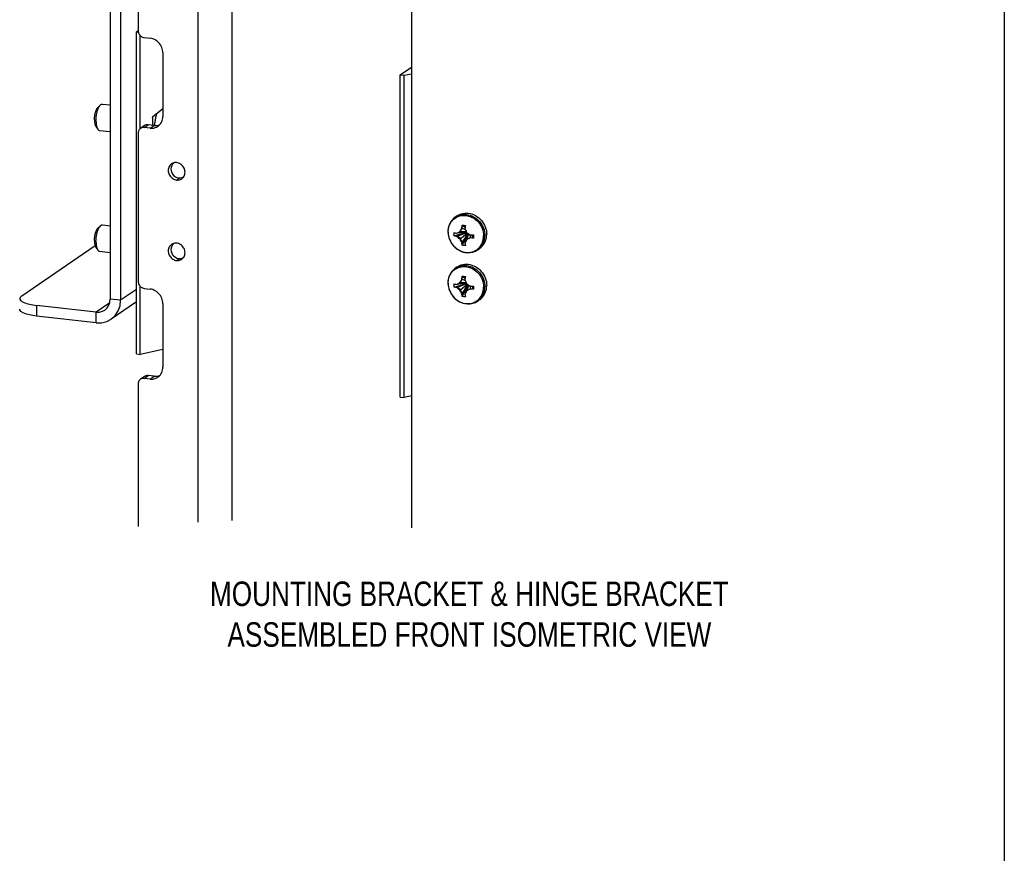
# Model space of a CAD drawing. Header units: inches. Extents: x 0 to 58.6, y -0.2 to 37.9.
# Tile 62 of 66: x 46.8 to 58.6, y 20.5 to 30.4. Entities that reach past the tile are written whole.
import ezdxf

# ---------------------------------------------------------------- set-up
doc = ezdxf.new("R2010")
doc.units = ezdxf.units.IN
doc.header["$LTSCALE"] = 3.224138
doc.header["$MEASUREMENT"] = 0
doc.layers.get('0').update_dxf_attribs({"linetype": 'CONTINUOUS'})
doc.layers.add('DIMENSIONS', color=7, linetype='CONTINUOUS')
doc.styles.get("Standard").update_dxf_attribs({"font": 'txt', "width": 0.8})

msp = doc.modelspace()

# ---------------------------------------------------------------- linework, layer by layer
at = {"color": 7, "linetype": 'CONTINUOUS'}
for p, q in [((58.621, 0), (58.621, 37.931)), ((47.902, 31.245), (47.902, 27.101)), ((48.214, 30.306), (48.236, 30.321)), ((48.214, 26.443), (48.214, 30.306)), ((48.214, 30.306), (48.237, 30.304)), ((48.261, 29.144), (48.261, 30.259)), ((51.379, 29.789), (51.512, 29.88)), ((51.379, 25.926), (51.379, 29.789)), ((51.379, 29.789), (51.426, 29.784)), ((51.426, 29.784), (51.512, 29.803)), ((51.426, 25.921), (51.426, 29.784)), ((47.756, 29.403), (47.784, 29.429)), ((47.808, 29.439), (47.902, 29.429)), ((48.409, 29.286), (48.532, 29.387)), ((48.409, 29.286), (48.409, 29.185)), ((48.412, 29.286), (48.413, 29.289)), ((47.73, 29.169), (47.752, 29.137)), ((48.313, 29.18), (48.264, 29.147)), ((48.307, 29.157), (48.357, 29.191)), ((48.428, 29.183), (48.357, 29.191)), ((48.378, 29.149), (48.428, 29.183)), ((47.772, 29.122), (47.902, 29.108)), ((48.664, 28.735), (48.66, 28.728)), ((48.672, 28.736), (48.665, 28.733)), ((48.779, 28.566), (48.784, 28.571)), ((48.697, 28.528), (48.733, 28.553)), ((48.773, 28.563), (48.78, 28.565)), ((52.06, 28.099), (52.038, 28.084)), ((47.756, 27.954), (47.784, 27.981)), ((47.808, 27.991), (47.902, 27.98)), ((52.038, 28.084), (52.05, 28.091)), ((52.122, 27.988), (52.122, 27.989)), ((52.122, 27.951), (52.122, 27.988)), ((52.159, 27.985), (52.159, 27.984)), ((52.023, 27.898), (52.024, 27.897)), ((52.023, 27.891), (52.023, 27.898)), ((52.099, 27.913), (52.092, 27.908)), ((52.099, 27.913), (52.122, 27.951)), ((52.122, 27.951), (52.117, 27.948)), ((52.136, 27.891), (52.174, 27.9)), ((52.15, 27.889), (52.176, 27.898)), ((52.219, 27.86), (52.214, 27.873)), ((52.256, 27.871), (52.258, 27.871)), ((48.664, 27.769), (48.66, 27.763)), ((48.672, 27.771), (48.665, 27.768)), ((52.024, 27.859), (52.023, 27.86)), ((52.059, 27.855), (52.024, 27.859)), ((52.059, 27.855), (52.054, 27.852)), ((52.099, 27.827), (52.059, 27.855)), ((52.099, 27.827), (52.092, 27.822)), ((52.122, 27.783), (52.099, 27.827)), ((52.122, 27.783), (52.117, 27.78)), ((52.122, 27.747), (52.122, 27.783)), ((52.122, 27.746), (52.122, 27.747)), ((52.159, 27.743), (52.159, 27.742)), ((52.181, 27.818), (52.174, 27.813)), ((52.221, 27.837), (52.181, 27.818)), ((52.221, 27.837), (52.216, 27.834)), ((52.221, 27.837), (52.219, 27.86)), ((52.256, 27.833), (52.221, 27.837)), ((52.258, 27.833), (52.256, 27.833)), ((46.839, 27.14), (47.72, 27.742)), ((47.73, 27.72), (47.752, 27.688)), ((47.772, 27.674), (47.902, 27.659)), ((52.328, 27.706), (52.306, 27.691)), ((52.306, 27.691), (52.312, 27.695)), ((52.312, 27.695), (52.328, 27.708)), ((48.697, 27.563), (48.733, 27.588)), ((48.773, 27.598), (48.78, 27.599)), ((48.779, 27.601), (48.784, 27.606)), ((52.06, 27.486), (52.038, 27.47)), ((52.038, 27.47), (52.05, 27.478)), ((52.023, 27.284), (52.024, 27.284)), ((52.023, 27.278), (52.023, 27.284)), ((52.099, 27.3), (52.092, 27.295)), ((52.099, 27.3), (52.122, 27.338)), ((52.122, 27.338), (52.117, 27.335)), ((52.122, 27.375), (52.122, 27.376)), ((52.122, 27.338), (52.122, 27.375)), ((52.136, 27.278), (52.174, 27.287)), ((52.15, 27.276), (52.176, 27.285)), ((52.159, 27.372), (52.159, 27.371)), ((48.261, 26.438), (48.261, 27.253)), ((52.024, 27.246), (52.023, 27.246)), ((52.059, 27.242), (52.024, 27.246)), ((52.059, 27.242), (52.054, 27.239)), ((52.099, 27.214), (52.059, 27.242)), ((52.099, 27.214), (52.092, 27.209)), ((52.122, 27.17), (52.099, 27.214)), ((52.122, 27.17), (52.117, 27.167)), ((52.122, 27.134), (52.122, 27.17)), ((52.181, 27.205), (52.174, 27.2)), ((52.221, 27.224), (52.181, 27.205)), ((52.219, 27.246), (52.214, 27.26)), ((52.221, 27.224), (52.216, 27.221)), ((52.221, 27.224), (52.219, 27.246)), ((52.256, 27.22), (52.221, 27.224)), ((52.256, 27.258), (52.258, 27.258)), ((52.258, 27.22), (52.256, 27.22)), ((47.895, 27.056), (47.733, 26.945)), ((48.025, 27.088), (47.902, 27.101)), ((52.122, 27.133), (52.122, 27.134)), ((52.159, 27.13), (52.159, 27.128)), ((52.328, 27.093), (52.306, 27.077)), ((52.306, 27.077), (52.312, 27.081)), ((52.312, 27.081), (52.328, 27.095)), ((47.015, 27.026), (47.015, 26.898)), ((47.733, 26.945), (47.015, 27.026)), ((47.733, 26.818), (47.733, 26.945)), ((48.532, 26.497), (48.261, 26.438)), ((48.214, 26.443), (48.261, 26.438)), ((48.313, 26.174), (48.264, 26.141)), ((48.307, 26.151), (48.357, 26.185)), ((48.428, 26.177), (48.357, 26.185)), ((48.378, 26.143), (48.428, 26.177)), ((51.379, 25.926), (51.426, 25.921)), ((51.512, 25.94), (51.426, 25.921))]:
    msp.add_line(p, q, dxfattribs=at)
at = {"color": 3, "linetype": 'CONTINUOUS'}
for p, q in [((51.512, 32.275), (51.512, 24.361)), ((48.025, 31.231), (48.025, 27.088)), ((48.955, 24.428), (48.955, 30.881)), ((49.364, 24.446), (49.364, 30.929)), ((48.236, 30.808), (48.236, 30.318)), ((48.307, 30.236), (48.378, 30.228)), ((48.532, 30.052), (48.532, 29.291)), ((48.236, 29.091), (48.236, 27.312)), ((48.378, 29.149), (48.307, 29.157)), ((48.214, 27.217), (48.025, 27.088)), ((48.307, 27.23), (48.378, 27.222)), ((48.214, 27.067), (47.911, 26.86)), ((48.532, 27.046), (48.532, 26.285)), ((47.733, 26.818), (47.015, 26.898)), ((48.378, 26.143), (48.307, 26.151)), ((48.236, 26.085), (48.236, 24.375))]:
    msp.add_line(p, q, dxfattribs=at)
for points in [[(48.236, 30.318), (48.237, 30.308), (48.238, 30.298), (48.241, 30.289), (48.245, 30.28), (48.251, 30.271), (48.257, 30.263), (48.264, 30.256), (48.271, 30.25), (48.28, 30.245), (48.289, 30.241), (48.298, 30.238), (48.307, 30.236)], [(48.532, 30.052), (48.531, 30.068), (48.528, 30.085), (48.524, 30.102), (48.518, 30.118), (48.511, 30.134), (48.502, 30.149), (48.492, 30.163), (48.481, 30.176), (48.468, 30.188), (48.455, 30.198), (48.44, 30.207), (48.425, 30.215), (48.41, 30.221), (48.394, 30.226), (48.378, 30.228)], [(48.471, 29.171), (48.481, 29.178), (48.492, 29.189), (48.502, 29.201), (48.511, 29.214), (48.518, 29.228), (48.524, 29.243), (48.528, 29.258), (48.531, 29.275), (48.532, 29.291)], [(48.378, 29.149), (48.394, 29.148), (48.41, 29.149), (48.425, 29.151), (48.44, 29.156), (48.455, 29.162), (48.468, 29.169), (48.471, 29.171)], [(48.264, 29.147), (48.257, 29.141), (48.251, 29.134), (48.245, 29.127), (48.241, 29.119), (48.238, 29.11), (48.237, 29.101), (48.236, 29.091)], [(48.307, 29.157), (48.298, 29.157), (48.289, 29.156), (48.28, 29.154), (48.271, 29.151), (48.264, 29.147)], [(48.636, 28.722), (48.631, 28.718), (48.622, 28.71), (48.615, 28.701), (48.608, 28.691), (48.603, 28.68), (48.6, 28.668), (48.597, 28.656), (48.597, 28.644), (48.597, 28.631), (48.6, 28.619), (48.603, 28.606), (48.608, 28.594), (48.615, 28.583), (48.622, 28.572), (48.631, 28.562), (48.64, 28.553), (48.651, 28.546), (48.662, 28.539), (48.673, 28.534), (48.685, 28.53), (48.697, 28.528)], [(48.697, 28.737), (48.685, 28.737), (48.673, 28.737), (48.662, 28.734), (48.651, 28.73), (48.64, 28.725), (48.636, 28.722)], [(48.758, 28.543), (48.764, 28.547), (48.773, 28.555), (48.78, 28.564), (48.786, 28.574), (48.791, 28.585), (48.795, 28.597), (48.797, 28.609), (48.798, 28.621), (48.797, 28.634), (48.795, 28.647), (48.791, 28.659), (48.786, 28.671), (48.78, 28.683), (48.773, 28.693), (48.764, 28.703), (48.754, 28.712), (48.744, 28.72), (48.733, 28.726), (48.721, 28.731), (48.709, 28.735), (48.697, 28.737)], [(48.697, 28.528), (48.709, 28.528), (48.721, 28.529), (48.733, 28.531), (48.744, 28.535), (48.754, 28.54), (48.758, 28.543)], [(48.636, 27.757), (48.631, 27.753), (48.622, 27.745), (48.615, 27.736), (48.608, 27.726), (48.603, 27.715), (48.6, 27.703), (48.597, 27.691), (48.597, 27.679), (48.597, 27.666), (48.6, 27.653), (48.603, 27.641), (48.608, 27.629), (48.615, 27.617), (48.622, 27.607), (48.631, 27.597), (48.64, 27.588), (48.651, 27.58), (48.662, 27.574), (48.673, 27.569), (48.685, 27.565), (48.697, 27.563)], [(48.697, 27.772), (48.685, 27.772), (48.673, 27.771), (48.662, 27.769), (48.651, 27.765), (48.64, 27.76), (48.636, 27.757)], [(48.758, 27.578), (48.764, 27.582), (48.773, 27.59), (48.78, 27.599), (48.786, 27.609), (48.791, 27.62), (48.795, 27.632), (48.797, 27.644), (48.798, 27.656), (48.797, 27.669), (48.795, 27.681), (48.791, 27.694), (48.786, 27.706), (48.78, 27.717), (48.773, 27.728), (48.764, 27.738), (48.754, 27.747), (48.744, 27.755), (48.733, 27.761), (48.721, 27.766), (48.709, 27.77), (48.697, 27.772)], [(48.697, 27.563), (48.709, 27.563), (48.721, 27.564), (48.733, 27.566), (48.744, 27.57), (48.754, 27.575), (48.758, 27.578)], [(48.236, 27.312), (48.237, 27.302), (48.238, 27.292), (48.241, 27.283), (48.245, 27.274), (48.251, 27.265), (48.257, 27.257), (48.264, 27.25), (48.271, 27.244), (48.28, 27.239), (48.289, 27.235), (48.298, 27.232), (48.307, 27.23)], [(48.532, 27.046), (48.531, 27.062), (48.528, 27.079), (48.524, 27.096), (48.518, 27.112), (48.511, 27.128), (48.502, 27.143), (48.492, 27.157), (48.481, 27.17), (48.468, 27.182), (48.455, 27.192), (48.44, 27.201), (48.425, 27.209), (48.41, 27.215), (48.394, 27.22), (48.378, 27.222)], [(47.911, 26.86), (47.961, 26.906), (47.996, 26.96), (48.018, 27.021), (48.025, 27.088)], [(47.015, 26.898), (46.952, 26.907), (46.898, 26.92), (46.856, 26.936), (46.829, 26.954), (46.816, 26.974), (46.815, 26.979)], [(47.733, 26.818), (47.798, 26.818), (47.86, 26.834), (47.911, 26.86)], [(48.471, 26.165), (48.481, 26.172), (48.492, 26.183), (48.502, 26.195), (48.511, 26.208), (48.518, 26.222), (48.524, 26.237), (48.528, 26.252), (48.531, 26.269), (48.532, 26.285)], [(48.264, 26.141), (48.257, 26.135), (48.251, 26.128), (48.245, 26.121), (48.241, 26.113), (48.238, 26.104), (48.237, 26.095), (48.236, 26.085)], [(48.307, 26.151), (48.298, 26.151), (48.289, 26.15), (48.28, 26.148), (48.271, 26.145), (48.264, 26.141)], [(48.378, 26.143), (48.394, 26.142), (48.41, 26.143), (48.425, 26.145), (48.44, 26.15), (48.455, 26.156), (48.468, 26.163), (48.471, 26.165)]]:
    msp.add_lwpolyline(points, dxfattribs=at)
at = {"color": 7, "linetype": 'CONTINUOUS'}
for points in [[(47.713, 29.251), (47.713, 29.258), (47.713, 29.265), (47.713, 29.271), (47.714, 29.278), (47.714, 29.285), (47.715, 29.292), (47.716, 29.298), (47.717, 29.305), (47.718, 29.312), (47.719, 29.318), (47.721, 29.325), (47.722, 29.331), (47.724, 29.337), (47.725, 29.343), (47.727, 29.349), (47.729, 29.355), (47.731, 29.36), (47.733, 29.366), (47.735, 29.371), (47.737, 29.375), (47.74, 29.38), (47.742, 29.384), (47.744, 29.388), (47.747, 29.392), (47.749, 29.395), (47.752, 29.398), (47.754, 29.401), (47.756, 29.403)], [(47.73, 29.24), (47.73, 29.248), (47.731, 29.255), (47.731, 29.263), (47.732, 29.271), (47.732, 29.279), (47.733, 29.287), (47.734, 29.295), (47.735, 29.303), (47.736, 29.31), (47.738, 29.318), (47.739, 29.326), (47.741, 29.333), (47.743, 29.341), (47.744, 29.348), (47.746, 29.355), (47.748, 29.362), (47.751, 29.369), (47.753, 29.375), (47.755, 29.381), (47.758, 29.387), (47.76, 29.393), (47.763, 29.399), (47.766, 29.404), (47.768, 29.409), (47.771, 29.413), (47.774, 29.417), (47.777, 29.421), (47.78, 29.425), (47.783, 29.428), (47.784, 29.429)], [(47.784, 29.429), (47.786, 29.431), (47.789, 29.433), (47.792, 29.435), (47.795, 29.437), (47.798, 29.438), (47.8, 29.439), (47.803, 29.439), (47.806, 29.439), (47.808, 29.439)], [(48.409, 29.273), (48.409, 29.274), (48.412, 29.286)], [(48.434, 29.182), (48.435, 29.186), (48.436, 29.198), (48.437, 29.21), (48.438, 29.222), (48.44, 29.234), (48.442, 29.246), (48.444, 29.258), (48.446, 29.27), (48.448, 29.281), (48.451, 29.293), (48.454, 29.304), (48.457, 29.315), (48.46, 29.326), (48.46, 29.328)], [(47.713, 29.251), (47.713, 29.245), (47.713, 29.239), (47.713, 29.232), (47.714, 29.226), (47.714, 29.22), (47.715, 29.215), (47.716, 29.209), (47.717, 29.204), (47.718, 29.198), (47.719, 29.194), (47.721, 29.189), (47.722, 29.185), (47.724, 29.181), (47.725, 29.177), (47.727, 29.173), (47.729, 29.17), (47.73, 29.169)], [(47.73, 29.24), (47.73, 29.232), (47.731, 29.225), (47.731, 29.218), (47.732, 29.21), (47.732, 29.203), (47.733, 29.197), (47.734, 29.19), (47.735, 29.184), (47.736, 29.177), (47.738, 29.172), (47.739, 29.166), (47.741, 29.161), (47.743, 29.156), (47.744, 29.151), (47.746, 29.147), (47.748, 29.142), (47.751, 29.139), (47.752, 29.137)], [(48.357, 29.191), (48.347, 29.191), (48.338, 29.19), (48.329, 29.188), (48.321, 29.185), (48.313, 29.18)], [(48.428, 29.183), (48.444, 29.182), (48.46, 29.183), (48.475, 29.185), (48.49, 29.19), (48.494, 29.191)], [(47.752, 29.137), (47.753, 29.135), (47.755, 29.132), (47.758, 29.13), (47.76, 29.128), (47.763, 29.126), (47.766, 29.124), (47.768, 29.123), (47.771, 29.122), (47.772, 29.122)], [(48.665, 28.733), (48.649, 28.718), (48.638, 28.701), (48.631, 28.681), (48.629, 28.66), (48.631, 28.638), (48.638, 28.617), (48.649, 28.597), (48.664, 28.58), (48.682, 28.567), (48.701, 28.557), (48.722, 28.553)], [(48.722, 28.553), (48.743, 28.553), (48.763, 28.558), (48.779, 28.566)], [(51.952, 27.906), (51.953, 27.928), (51.956, 27.95), (51.962, 27.971), (51.969, 27.991), (51.979, 28.01), (51.99, 28.028), (52.003, 28.044), (52.018, 28.059), (52.035, 28.072), (52.052, 28.083), (52.071, 28.091), (52.091, 28.098), (52.112, 28.102), (52.133, 28.105), (52.154, 28.104), (52.176, 28.102), (52.197, 28.097), (52.219, 28.09), (52.239, 28.081), (52.259, 28.07), (52.278, 28.057), (52.296, 28.043), (52.312, 28.026), (52.327, 28.008), (52.34, 27.989), (52.352, 27.969), (52.361, 27.948), (52.369, 27.926), (52.374, 27.904), (52.377, 27.881), (52.378, 27.859)], [(52.05, 28.091), (52.068, 28.1), (52.088, 28.108), (52.108, 28.113), (52.129, 28.116), (52.15, 28.117), (52.172, 28.116), (52.194, 28.112), (52.215, 28.107), (52.236, 28.099), (52.257, 28.089), (52.276, 28.077), (52.295, 28.064), (52.312, 28.048), (52.328, 28.031), (52.343, 28.013), (52.356, 27.994), (52.367, 27.973), (52.376, 27.952), (52.383, 27.93), (52.388, 27.908), (52.392, 27.885), (52.393, 27.863)], [(52.06, 28.099), (52.072, 28.106), (52.09, 28.116), (52.11, 28.123), (52.13, 28.128), (52.151, 28.131), (52.173, 28.132), (52.194, 28.131), (52.216, 28.128), (52.237, 28.122), (52.258, 28.114), (52.279, 28.104), (52.298, 28.092), (52.317, 28.079), (52.334, 28.064), (52.35, 28.047), (52.365, 28.028), (52.378, 28.009), (52.389, 27.988), (52.398, 27.967), (52.405, 27.945), (52.411, 27.923), (52.414, 27.9), (52.415, 27.878)], [(47.73, 27.791), (47.73, 27.799), (47.731, 27.807), (47.731, 27.815), (47.732, 27.823), (47.732, 27.83), (47.733, 27.838), (47.734, 27.846), (47.735, 27.854), (47.736, 27.862), (47.738, 27.87), (47.739, 27.877), (47.741, 27.885), (47.743, 27.892), (47.744, 27.899), (47.746, 27.907), (47.748, 27.913), (47.751, 27.92), (47.753, 27.927), (47.755, 27.933), (47.758, 27.939), (47.76, 27.945), (47.763, 27.95), (47.766, 27.955), (47.768, 27.96), (47.771, 27.964), (47.774, 27.969), (47.777, 27.973), (47.78, 27.976), (47.783, 27.979), (47.784, 27.981)], [(47.784, 27.981), (47.786, 27.982), (47.789, 27.984), (47.792, 27.986), (47.795, 27.988), (47.798, 27.989), (47.8, 27.99), (47.803, 27.991), (47.806, 27.991), (47.808, 27.991)], [(52.038, 28.084), (52.016, 28.066), (51.996, 28.045), (51.98, 28.022), (51.967, 27.996), (51.957, 27.968), (51.952, 27.939), (51.95, 27.909)], [(52.117, 27.948), (52.118, 27.96), (52.12, 27.974), (52.122, 27.988)], [(52.122, 27.989), (52.134, 27.988), (52.146, 27.987), (52.159, 27.985)], [(52.122, 27.989), (52.148, 27.968), (52.155, 27.96)], [(52.159, 27.984), (52.157, 27.97), (52.155, 27.956), (52.154, 27.944)], [(47.713, 27.803), (47.713, 27.809), (47.713, 27.816), (47.713, 27.823), (47.714, 27.829), (47.714, 27.836), (47.715, 27.843), (47.716, 27.85), (47.717, 27.856), (47.718, 27.863), (47.719, 27.87), (47.721, 27.876), (47.722, 27.882), (47.724, 27.889), (47.725, 27.895), (47.727, 27.901), (47.729, 27.906), (47.731, 27.912), (47.733, 27.917), (47.735, 27.922), (47.737, 27.927), (47.74, 27.931), (47.742, 27.936), (47.744, 27.94), (47.747, 27.943), (47.749, 27.947), (47.752, 27.95), (47.754, 27.953), (47.756, 27.954)], [(51.95, 27.909), (51.952, 27.875), (51.959, 27.841), (51.971, 27.808), (51.988, 27.777), (52.008, 27.748), (52.032, 27.722), (52.059, 27.7), (52.089, 27.682), (52.12, 27.669), (52.152, 27.66), (52.185, 27.656), (52.218, 27.658), (52.249, 27.664), (52.279, 27.675), (52.306, 27.691)], [(51.952, 27.906), (51.953, 27.884), (51.956, 27.861), (51.962, 27.839), (51.969, 27.817), (51.979, 27.796), (51.99, 27.776), (52.003, 27.756), (52.018, 27.738), (52.035, 27.722), (52.052, 27.707), (52.071, 27.694), (52.091, 27.683), (52.112, 27.674), (52.133, 27.667), (52.154, 27.663), (52.176, 27.66), (52.197, 27.66), (52.219, 27.662), (52.239, 27.667), (52.259, 27.673), (52.278, 27.682), (52.296, 27.693), (52.312, 27.706), (52.327, 27.72), (52.34, 27.737), (52.352, 27.754), (52.361, 27.773), (52.369, 27.794), (52.374, 27.815), (52.377, 27.836), (52.378, 27.859)], [(52.022, 27.878), (52.023, 27.885), (52.023, 27.891)], [(52.023, 27.86), (52.023, 27.866), (52.023, 27.872), (52.022, 27.878)], [(52.023, 27.86), (52.078, 27.875), (52.136, 27.891)], [(52.024, 27.897), (52.035, 27.895), (52.045, 27.892), (52.054, 27.89)], [(52.054, 27.89), (52.064, 27.895), (52.073, 27.899), (52.082, 27.903), (52.092, 27.908)], [(52.059, 27.855), (52.103, 27.872), (52.15, 27.889)], [(52.062, 27.894), (52.103, 27.9), (52.15, 27.904), (52.171, 27.905)], [(52.092, 27.908), (52.1, 27.921), (52.108, 27.934), (52.117, 27.948)], [(52.099, 27.913), (52.132, 27.913), (52.165, 27.911), (52.169, 27.911)], [(52.099, 27.827), (52.132, 27.852), (52.165, 27.879), (52.183, 27.893)], [(52.122, 27.951), (52.148, 27.941), (52.157, 27.935)], [(52.122, 27.783), (52.148, 27.821), (52.174, 27.862), (52.189, 27.889)], [(52.122, 27.746), (52.148, 27.794), (52.174, 27.848), (52.191, 27.887)], [(52.154, 27.944), (52.16, 27.929), (52.167, 27.914), (52.174, 27.899)], [(52.167, 27.8), (52.174, 27.818), (52.188, 27.86), (52.194, 27.886)], [(52.174, 27.899), (52.184, 27.892), (52.194, 27.886), (52.205, 27.879), (52.216, 27.872)], [(52.181, 27.818), (52.19, 27.846), (52.196, 27.875), (52.197, 27.884)], [(52.216, 27.872), (52.229, 27.872), (52.242, 27.871), (52.256, 27.871)], [(52.258, 27.833), (52.245, 27.857), (52.233, 27.872)], [(52.258, 27.871), (52.258, 27.865), (52.258, 27.859), (52.258, 27.852)], [(52.328, 27.706), (52.334, 27.71), (52.35, 27.723), (52.365, 27.738), (52.378, 27.755), (52.389, 27.773), (52.398, 27.792), (52.405, 27.812), (52.411, 27.834), (52.414, 27.855), (52.415, 27.878)], [(52.328, 27.708), (52.343, 27.723), (52.356, 27.74), (52.367, 27.758), (52.376, 27.777), (52.383, 27.797), (52.388, 27.818), (52.392, 27.84), (52.393, 27.863)], [(47.713, 27.803), (47.713, 27.796), (47.713, 27.79), (47.713, 27.784), (47.714, 27.778), (47.714, 27.772), (47.715, 27.766), (47.716, 27.76), (47.717, 27.755), (47.718, 27.75), (47.719, 27.745), (47.721, 27.74), (47.722, 27.736), (47.724, 27.732), (47.725, 27.728), (47.727, 27.725), (47.729, 27.722), (47.73, 27.72)], [(47.73, 27.791), (47.73, 27.784), (47.731, 27.776), (47.731, 27.769), (47.732, 27.762), (47.732, 27.755), (47.733, 27.748), (47.734, 27.741), (47.735, 27.735), (47.736, 27.729), (47.738, 27.723), (47.739, 27.717), (47.741, 27.712), (47.743, 27.707), (47.744, 27.702), (47.746, 27.698), (47.748, 27.694), (47.751, 27.69), (47.752, 27.688)], [(48.665, 27.768), (48.649, 27.753), (48.638, 27.736), (48.631, 27.716), (48.629, 27.695), (48.631, 27.673), (48.638, 27.652), (48.649, 27.632), (48.664, 27.615), (48.682, 27.602), (48.701, 27.592), (48.722, 27.587)], [(52.054, 27.852), (52.045, 27.854), (52.035, 27.857), (52.024, 27.859)], [(52.092, 27.822), (52.082, 27.829), (52.073, 27.836), (52.064, 27.844), (52.054, 27.852)], [(52.117, 27.78), (52.108, 27.794), (52.1, 27.808), (52.092, 27.822)], [(52.122, 27.747), (52.12, 27.758), (52.118, 27.77), (52.117, 27.78)], [(52.159, 27.742), (52.146, 27.743), (52.134, 27.744), (52.122, 27.746)], [(52.174, 27.813), (52.167, 27.801), (52.16, 27.788), (52.154, 27.776)], [(52.154, 27.776), (52.155, 27.765), (52.157, 27.754), (52.159, 27.743)], [(52.216, 27.834), (52.205, 27.828), (52.194, 27.823), (52.184, 27.818), (52.174, 27.813)], [(52.256, 27.833), (52.242, 27.833), (52.229, 27.834), (52.216, 27.834)], [(52.258, 27.852), (52.258, 27.846), (52.258, 27.84), (52.258, 27.833)], [(47.752, 27.688), (47.753, 27.687), (47.755, 27.684), (47.758, 27.681), (47.76, 27.679), (47.763, 27.677), (47.766, 27.676), (47.768, 27.675), (47.771, 27.674), (47.772, 27.674)], [(48.722, 27.587), (48.743, 27.588), (48.763, 27.593), (48.779, 27.601)], [(52.06, 27.486), (52.072, 27.493), (52.09, 27.502), (52.11, 27.51), (52.13, 27.515), (52.151, 27.518), (52.173, 27.519), (52.194, 27.518), (52.216, 27.514), (52.237, 27.509), (52.258, 27.501), (52.279, 27.491), (52.298, 27.479), (52.317, 27.466), (52.334, 27.45), (52.35, 27.433), (52.365, 27.415), (52.378, 27.396), (52.389, 27.375), (52.398, 27.354), (52.405, 27.332), (52.411, 27.31), (52.414, 27.287), (52.415, 27.265)], [(52.038, 27.47), (52.016, 27.453), (51.996, 27.432), (51.98, 27.409), (51.967, 27.383), (51.957, 27.355), (51.952, 27.326), (51.95, 27.296)], [(51.952, 27.293), (51.953, 27.315), (51.956, 27.337), (51.962, 27.358), (51.969, 27.378), (51.979, 27.397), (51.99, 27.415), (52.003, 27.431), (52.018, 27.446), (52.035, 27.459), (52.052, 27.469), (52.071, 27.478), (52.091, 27.485), (52.112, 27.489), (52.133, 27.491), (52.154, 27.491), (52.176, 27.489), (52.197, 27.484), (52.219, 27.477), (52.239, 27.468), (52.259, 27.457), (52.278, 27.444), (52.296, 27.429), (52.312, 27.413), (52.327, 27.395), (52.34, 27.376), (52.352, 27.356), (52.361, 27.335), (52.369, 27.313), (52.374, 27.29), (52.377, 27.268), (52.378, 27.245)], [(52.05, 27.478), (52.068, 27.487), (52.088, 27.495), (52.108, 27.5), (52.129, 27.503), (52.15, 27.504), (52.172, 27.503), (52.194, 27.499), (52.215, 27.493), (52.236, 27.486), (52.257, 27.476), (52.276, 27.464), (52.295, 27.45), (52.312, 27.435), (52.328, 27.418), (52.343, 27.4), (52.356, 27.381), (52.367, 27.36), (52.376, 27.339), (52.383, 27.317), (52.388, 27.294), (52.392, 27.272), (52.393, 27.249)], [(51.95, 27.296), (51.952, 27.262), (51.959, 27.228), (51.971, 27.195), (51.988, 27.164), (52.008, 27.135), (52.032, 27.109), (52.059, 27.087), (52.089, 27.069), (52.12, 27.056), (52.152, 27.047), (52.185, 27.043), (52.218, 27.044), (52.249, 27.051), (52.279, 27.062), (52.306, 27.077)], [(51.952, 27.293), (51.953, 27.27), (51.956, 27.248), (51.962, 27.226), (51.969, 27.204), (51.979, 27.183), (51.99, 27.162), (52.003, 27.143), (52.018, 27.125), (52.035, 27.109), (52.052, 27.094), (52.071, 27.081), (52.091, 27.07), (52.112, 27.061), (52.133, 27.054), (52.154, 27.05), (52.176, 27.047), (52.197, 27.047), (52.219, 27.049), (52.239, 27.054), (52.259, 27.06), (52.278, 27.069), (52.296, 27.08), (52.312, 27.093), (52.327, 27.107), (52.34, 27.123), (52.352, 27.141), (52.361, 27.16), (52.369, 27.18), (52.374, 27.201), (52.377, 27.223), (52.378, 27.245)], [(52.022, 27.265), (52.023, 27.272), (52.023, 27.278)], [(52.023, 27.246), (52.078, 27.262), (52.136, 27.278)], [(52.024, 27.284), (52.035, 27.281), (52.045, 27.279), (52.054, 27.277)], [(52.054, 27.277), (52.064, 27.281), (52.073, 27.286), (52.082, 27.29), (52.092, 27.295)], [(52.059, 27.242), (52.103, 27.259), (52.15, 27.276)], [(52.062, 27.281), (52.103, 27.286), (52.15, 27.29), (52.171, 27.291)], [(52.092, 27.295), (52.1, 27.308), (52.108, 27.321), (52.117, 27.335)], [(52.099, 27.3), (52.132, 27.3), (52.165, 27.298), (52.169, 27.297)], [(52.099, 27.214), (52.132, 27.239), (52.165, 27.265), (52.183, 27.28)], [(52.117, 27.335), (52.118, 27.347), (52.12, 27.36), (52.122, 27.375)], [(52.122, 27.376), (52.134, 27.375), (52.146, 27.373), (52.159, 27.372)], [(52.122, 27.376), (52.148, 27.355), (52.155, 27.347)], [(52.122, 27.338), (52.148, 27.328), (52.157, 27.322)], [(52.122, 27.17), (52.148, 27.208), (52.174, 27.249), (52.189, 27.275)], [(52.122, 27.133), (52.148, 27.181), (52.174, 27.234), (52.191, 27.274)], [(52.159, 27.371), (52.157, 27.356), (52.155, 27.343), (52.154, 27.331)], [(52.154, 27.331), (52.16, 27.315), (52.167, 27.3), (52.174, 27.285)], [(52.167, 27.187), (52.174, 27.205), (52.188, 27.247), (52.194, 27.272)], [(52.174, 27.285), (52.184, 27.279), (52.194, 27.272), (52.205, 27.266), (52.216, 27.259)], [(52.023, 27.246), (52.023, 27.253), (52.023, 27.259), (52.022, 27.265)], [(52.054, 27.239), (52.045, 27.241), (52.035, 27.243), (52.024, 27.246)], [(52.092, 27.209), (52.082, 27.216), (52.073, 27.223), (52.064, 27.231), (52.054, 27.239)], [(52.117, 27.167), (52.108, 27.181), (52.1, 27.195), (52.092, 27.209)], [(52.122, 27.134), (52.12, 27.145), (52.118, 27.156), (52.117, 27.167)], [(52.174, 27.2), (52.167, 27.187), (52.16, 27.175), (52.154, 27.163)], [(52.154, 27.163), (52.155, 27.152), (52.157, 27.141), (52.159, 27.13)], [(52.216, 27.221), (52.205, 27.215), (52.194, 27.21), (52.184, 27.205), (52.174, 27.2)], [(52.181, 27.205), (52.19, 27.233), (52.196, 27.262), (52.197, 27.27)], [(52.216, 27.259), (52.229, 27.258), (52.242, 27.258), (52.256, 27.258)], [(52.256, 27.22), (52.242, 27.22), (52.229, 27.22), (52.216, 27.221)], [(52.258, 27.22), (52.245, 27.244), (52.233, 27.258)], [(52.258, 27.258), (52.258, 27.252), (52.258, 27.245), (52.258, 27.239)], [(52.258, 27.239), (52.258, 27.233), (52.258, 27.226), (52.258, 27.22)], [(52.328, 27.093), (52.334, 27.097), (52.35, 27.11), (52.365, 27.125), (52.378, 27.142), (52.389, 27.16), (52.398, 27.179), (52.405, 27.199), (52.411, 27.22), (52.414, 27.242), (52.415, 27.265)], [(52.328, 27.095), (52.343, 27.11), (52.356, 27.126), (52.367, 27.144), (52.376, 27.164), (52.383, 27.184), (52.388, 27.205), (52.392, 27.227), (52.393, 27.249)], [(46.839, 27.14), (46.819, 27.121), (46.815, 27.107)], [(46.815, 27.107), (46.816, 27.101), (46.829, 27.082), (46.856, 27.064), (46.898, 27.048), (46.952, 27.035), (47.015, 27.026)], [(47.836, 26.97), (47.865, 26.997), (47.885, 27.028), (47.898, 27.063), (47.902, 27.101)], [(52.159, 27.128), (52.146, 27.129), (52.134, 27.131), (52.122, 27.133)], [(47.733, 26.945), (47.771, 26.946), (47.807, 26.955), (47.836, 26.97)], [(48.357, 26.185), (48.347, 26.185), (48.338, 26.184), (48.329, 26.182), (48.321, 26.179), (48.313, 26.174)], [(48.428, 26.177), (48.444, 26.176), (48.46, 26.177), (48.475, 26.179), (48.49, 26.184), (48.494, 26.185)]]:
    msp.add_lwpolyline(points, dxfattribs=at)

# ---------------------------------------------------------------- texts
at = {"layer": 'DIMENSIONS', "color": 2, "linetype": 'CONTINUOUS', "insert": (52.207, 23.716), "char_height": 0.2931, "width": 7.50345, "attachment_point": 2}
msp.add_mtext('MOUNTING BRACKET & HINGE BRACKET\\PASSEMBLED FRONT ISOMETRIC VIEW', dxfattribs=at)

doc.saveas('drawing.dxf')
